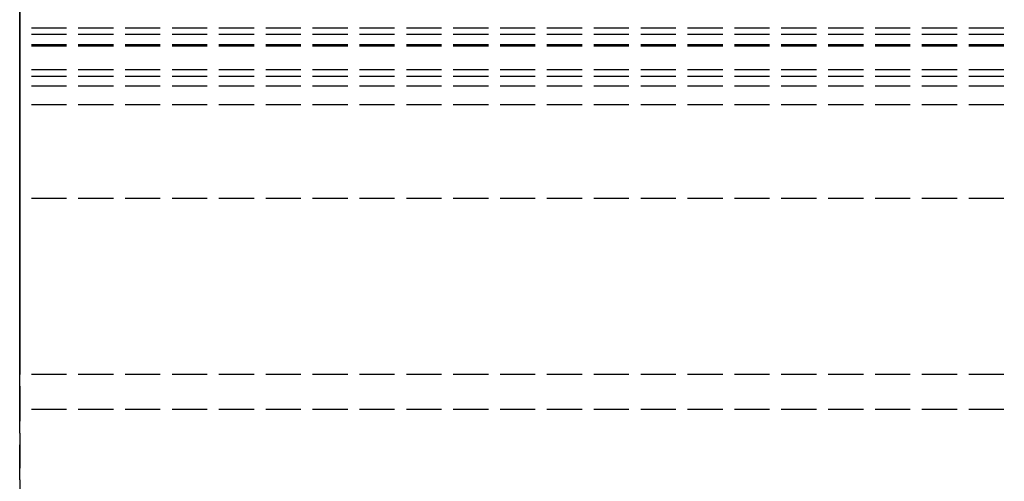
# Model space of a CAD drawing. Header units: millimetres. Extents: x 0 to 2000, y -94 to 94.
# Tile 2 of 12: x 0 to 42, y -36 to -16. Entities that reach past the tile are written whole.
import ezdxf

# ---------------------------------------------------------------- set-up
doc = ezdxf.new("R2010")
doc.units = ezdxf.units.MM
doc.header["$LTSCALE"] = 10
doc.linetypes.add('ALLCAD_Strich', pattern=[0.2, 0.15, -0.05])
doc.layers.add('BESCH_KONT_sich_schn_grun_2d', color=10, linetype='Continuous')
doc.layers.add('BESCH_KONT_sich_schn_seit_2d', color=160, linetype='Continuous')

msp = doc.modelspace()

# ---------------------------------------------------------------- linework, layer by layer
at = {"layer": 'BESCH_KONT_sich_schn_grun_2d', "linetype": 'ALLCAD_Strich'}
for p, q in [((0, 94), (0, -94)), ((2000, -16.732), (0, -16.732)), ((2000, -16.732), (0, -16.732)), ((2000, -17), (0, -17)), ((2000, -17.439), (0, -17.439)), ((2000, -17.439), (0, -17.439)), ((2000, -17.5), (0, -17.5)), ((2000, -17.5), (0, -17.5)), ((2000, -18.5), (0, -18.5)), ((2000, -18.793), (0, -18.793)), ((2000, -19.207), (0, -19.207)), ((2000, -19.207), (0, -19.207)), ((2000, -20), (0, -20)), ((2000, -24), (0, -24)), ((0.003, -31.495), (0, -31.495)), ((2000, -31.5), (0, -31.5)), ((0.002, -31.5), (0.002, -31.495)), ((0.003, -31.5), (0.003, -31.495)), ((0.003, -31.5), (0.003, -31.495)), ((0.003, -31.495), (0.003, -31.495)), ((0.003, -31.495), (0.006, -31.495)), ((0.003, -31.5), (0.003, -31.495)), ((0.003, -31.5), (0.003, -31.495)), ((0.004, -31.5), (0.004, -31.495)), ((0.006, -31.5), (0.006, -31.495)), ((0.009, -31.495), (0.007, -31.495)), ((0.007, -31.5), (0.007, -31.495)), ((0.009, -31.495), (0.013, -31.495)), ((0.009, -31.5), (0.009, -31.495)), ((0.009, -31.5), (0.009, -31.495)), ((0.01, -31.5), (0.01, -31.495)), ((0.011, -31.495), (0.011, -31.5)), ((0.011, -31.5), (0.011, -31.495)), ((0.013, -31.5), (0.013, -31.495)), ((0.014, -31.5), (0.014, -31.495)), ((0.017, -31.495), (0.014, -31.495)), ((0.016, -31.5), (0.016, -31.495)), ((0.017, -31.5), (0.017, -31.495)), ((0.017, -31.5), (0.017, -31.495)), ((0.017, -31.495), (0.017, -31.495)), ((0.017, -31.495), (0.02, -31.495)), ((0.017, -31.5), (0.017, -31.495)), ((0.017, -31.5), (0.017, -31.495)), ((0.018, -31.5), (0.018, -31.495)), ((0.02, -31.5), (0.02, -31.495)), ((2000, -33), (0, -33))]:
    msp.add_line(p, q, dxfattribs=at)
at = {"layer": 'BESCH_KONT_sich_schn_seit_2d', "linetype": 'ALLCAD_Strich'}
for p, q in [((0, -94, 2368), (0, 94, 2368)), ((0, 94, 2418), (0, -94, 2418)), ((0, -18.5, 2368), (0, 18.5, 2368)), ((0, -8.75, 2303.5), (0, -17.5, 2303.5)), ((0, -20, 2299.5), (0, -10, 2299.5)), ((0, -11, 7), (0, -20, 7)), ((0, -17, 2335.5), (0, -11.25, 2335.5)), ((0, -12.5, 2342), (0, -17, 2342)), ((0, -17, 2312.5), (0, -15, 2307.5)), ((0, -15.5, 2333), (0, -17, 2331.5)), ((0, -16.732, 2344.439), (0, -18.5, 2346.207)), ((0, -17.439, 2343.732), (0, -16.732, 2344.439)), ((0, -16.732, 2344.439), (0, -17.439, 2343.732)), ((0, -18.793, 2346.5), (0, -16.732, 2344.439)), ((0, -17, 2331.5), (0, -17, 2312.5)), ((0, -17, 2342), (0, -17, 2335.5)), ((0, -19.207, 2345.5), (0, -17.439, 2343.732)), ((0, -17.439, 2343.732), (0, -19.207, 2345.5)), ((0, -17.5, 2306), (0, -20, 2305.5)), ((0, -17.5, 2303.5), (0, -17.5, 2306)), ((0, -17.5, 2303.5), (0, -31.5, 2303.5)), ((0, -17.5, 2306), (0, -17.5, 2303.5)), ((0, -20, 2305.5), (0, -17.5, 2306)), ((0, -18.5, 2346.207), (0, -18.5, 2368)), ((0, -31.5, 2346.5), (0, -18.793, 2346.5)), ((0, -20, 2345.5), (0, -19.207, 2345.5)), ((0, -19.207, 2345.5), (0, -31.5, 2345.5)), ((0, -20, 7), (0, -20, 2299.5)), ((0, -20, 2305.5), (0, -20, 2345.5)), ((0, -31.5, 2305.5), (0, -20, 2305.5)), ((0, -24, 2293.5), (0, -33, 2293.5)), ((0, -24, 2295), (0, -24, 2293.5)), ((0, -31.5, 2295), (0, -24, 2295)), ((0, -24, 2364), (0, -31.5, 2364)), ((0, -24, 2365.5), (0, -24, 2364)), ((0, -33, 2365.5), (0, -24, 2365.5)), ((0, -31.5, 2305.503), (0, -31.495, 2305.503)), ((0, -31.495, 2305.503), (0, -31.495, 2305.5)), ((0, -31.5, 2305.508), (0, -31.495, 2305.508)), ((0, -31.495, 2305.508), (0, -31.495, 2305.505)), ((0, -31.5, 2305.505), (0, -31.495, 2305.505)), ((0, -31.495, 2305.503), (0, -31.495, 2305.505)), ((0, -31.5, 2305.506), (0, -31.495, 2305.506)), ((0, -31.5, 2305.508), (0, -31.495, 2305.508)), ((0, -31.5, 2305.506), (0, -31.495, 2305.506)), ((0, -31.5, 2305.505), (0, -31.495, 2305.505)), ((0, -31.5, 2305.503), (0, -31.495, 2305.503)), ((0, -31.5, 2305.5), (0, -31.495, 2305.5)), ((0, -31.5, 2305.504), (0, -31.495, 2305.504)), ((0, -31.5, 2305.505), (0, -31.495, 2305.505)), ((0, -31.5, 2305.505), (0, -31.495, 2305.505)), ((0, -31.5, 2305.507), (0, -31.495, 2305.507)), ((0, -31.5, 2305.502), (0, -31.495, 2305.502)), ((0, -31.5, 2345.5), (0, -31.5, 2305.505)), ((0, -31.5, 2305.503), (0, -31.5, 2305.5)), ((0, -31.5, 2303.5), (0, -31.5, 2295)), ((0, -31.5, 2364), (0, -31.5, 2346.5)), ((0, -31.5, 2305.503), (0, -31.5, 2305.505)), ((0, -33, 2293.5), (0, -33, 2365.5))]:
    msp.add_line(p, q, dxfattribs=at)

doc.saveas('drawing.dxf')
